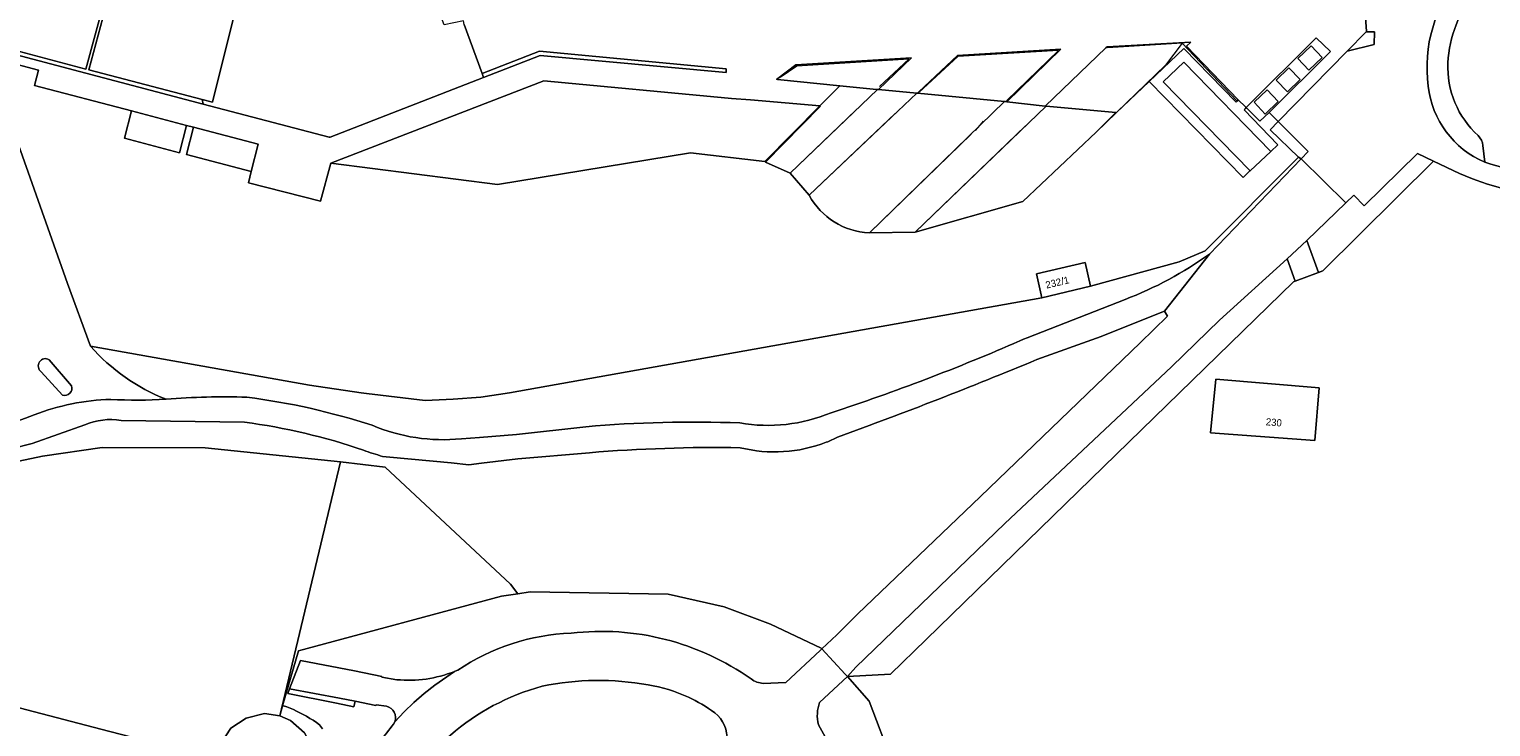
# Model space of a CAD drawing. Header units: metres. Extents: x 151448 to 154749, y 463108 to 465296.
# Tile 5 of 256: x 151857 to 152010, y 463256 to 463329. Entities that reach past the tile are written whole.
import ezdxf
from ezdxf.enums import TextEntityAlignment as Align

# ---------------------------------------------------------------- set-up
doc = ezdxf.new("R2010")
doc.units = ezdxf.units.M
for name, color, linetype, lineweight in [('B-PV-GR-GROENVOORZIENING-GV', 253, 'Continuous', 9), ('B-PV-GR-HAAG-GV', 253, 'Continuous', 9), ('B-PV-GR-HOUTWAL-GV', 253, 'Continuous', 9), ('B-PV-IE-TERREINAFSCHEIDING_KUNSTMATIG_HEKWERK-G', 253, 'Continuous', 9), ('B-PV-IE-TERREINAFSCHEIDING_KUNSTMATIG_MUUR-GV', 253, 'Continuous', 9), ('B-PV-OG-BEBOUWING-GV', 1, 'Continuous', 9), ('B-PV-OG-BEBOUWING-T18', 2, 'Continuous', 9), ('B-PV-OG-TERREIN_BEGROEID-GV', 253, 'Continuous', 9), ('B-PV-OG-TERREIN_ERF-GV', 253, 'Continuous', 9), ('B-PV-VH-GESLOTENVERHARDING_ASFALT-GV', 253, 'Continuous', 9), ('B-PV-VH-HALFVERHARDING_GRAVEL-GV', 253, 'Continuous', 9), ('B-PV-VH-ONVERHARD_ZAND-GV', 253, 'Continuous', 9), ('B-PV-VH-OPENVERHARDING_BETONSTRAATSTEEN-GV', 253, 'Continuous', 9), ('B-PV-VH-OPENVERHARDING_TEGEL-GV', 253, 'Continuous', 9)]:
    doc.layers.add(name, color=color, linetype=linetype, lineweight=lineweight)
doc.styles.add('Drong', font='txt', dxfattribs={"height": 1.8})

msp = doc.modelspace()

# ---------------------------------------------------------------- linework, layer by layer
at = {"layer": 'B-PV-GR-GROENVOORZIENING-GV', "flags": 128}
msp.add_lwpolyline([(151990.256, 463315.285), (151990.533, 463315.109), (151991.299, 463315.899), (151988.154, 463319.024), (151987.314, 463318.167)], close=True, dxfattribs=at)
at = {"layer": 'B-PV-GR-GROENVOORZIENING-GV'}
for points in [[(151859.415, 463294.098, 0.9603732), (151858.574, 463292.825)], [(151860.79, 463290.388, 0.5875153), (151861.759, 463291.373)]]:
    msp.add_lwpolyline(points, format="xyb", dxfattribs=at)
at = {"layer": 'B-PV-GR-GROENVOORZIENING-GV', "flags": 128}
for points in [[(151861.759, 463291.373), (151859.415, 463294.098)], [(151858.574, 463292.825), (151860.79, 463290.388)]]:
    msp.add_lwpolyline(points, dxfattribs=at)
at = {"layer": 'B-PV-GR-HAAG-GV', "flags": 128}
msp.add_lwpolyline([(151990.256, 463315.285), (151990.533, 463315.109), (151991.299, 463315.899), (151988.154, 463319.024), (151987.314, 463318.167)], close=True, dxfattribs=at)
at = {"layer": 'B-PV-GR-HOUTWAL-GV', "flags": 128}
for points in [[(152007.15, 463313.579), (152004.405, 463314.871), (151992.809, 463303.39), (151992.348, 463303.218)], [(151992.348, 463303.218), (151989.927, 463302.312), (151989.743, 463302.243), (151951.266, 463264.786), (151947.536, 463261.159), (151943.026, 463260.925), (151945.303, 463258.332), (151950.112, 463245.651), (151950.295, 463236.581), (151941.415, 463220.79), (151939.748, 463218.249), (151935.681, 463213.822), (151937.863, 463211.764), (151946.078, 463211.532), (151949.473, 463208.689)], [(151853.157, 463258.445), (151864.812, 463255.418), (151875.232, 463252.727), (151876.998, 463252.271), (151877.441, 463254.021), (151878.439, 463255.524), (151880.046, 463256.55), (151881.97, 463257.049), (151883.556, 463256.809), (151889.923, 463283.418), (151875.755, 463284.875), (151864.946, 463284.887), (151858.693, 463283.989), (151846.427, 463281.409)]]:
    msp.add_lwpolyline(points, dxfattribs=at)
at = {"layer": 'B-PV-GR-HOUTWAL-GV'}
msp.add_lwpolyline([(152016.822, 463311.14, -0.0822334), (152007.15, 463313.579)], format="xyb", dxfattribs=at)
at = {"layer": 'B-PV-GR-HOUTWAL-GV', "flags": 128}
for points in [[(151981.035, 463286.453), (151981.609, 463292.06), (151992.42, 463291.157), (151991.986, 463285.622)], [(151883.859, 463257.863), (151885.508, 463263.619), (151906.782, 463269.356), (151908.5, 463269.598), (151907.718, 463270.59), (151894.6, 463282.861), (151889.923, 463283.418), (151883.556, 463256.809)]]:
    msp.add_lwpolyline(points, close=True, dxfattribs=at)
at = {"layer": 'B-PV-IE-TERREINAFSCHEIDING_KUNSTMATIG_HEKWERK-G', "flags": 128}
for points in [[(151997.109, 463332.584), (151997.385, 463328.446), (151997.37, 463328.431)], [(151997.37, 463328.431), (151995.384, 463326.404)], [(151965.113, 463326.476), (151954.585, 463325.844)], [(151959.685, 463321.202), (151965.113, 463326.476)], [(151978.097, 463327.225), (151970.268, 463326.749)], [(151978.097, 463327.225), (151976.323, 463324.933)], [(151983.824, 463321.188), (151978.097, 463327.225)], [(151995.384, 463326.404), (151988.154, 463319.024)], [(151937.71, 463324.843), (151935.979, 463323.646)], [(151949.442, 463325.545), (151937.71, 463324.843)], [(151946.386, 463322.684), (151949.442, 463325.545)], [(151954.585, 463325.844), (151950.523, 463322.108)], [(151976.323, 463324.933), (151971.211, 463319.968)], [(151863.735, 463295.51), (151861.334, 463302.061), (151854.56, 463321.236)], [(151940.184, 463320.627), (151934.43, 463314.76)], [(151937.023, 463313.623), (151943.907, 463320.215)], [(151948.038, 463319.868), (151939.012, 463311.31)], [(151961.679, 463318.578), (151950.112, 463307.433)], [(151956.446, 463318.084), (151956.909, 463318.639)], [(151956.909, 463318.639), (151957.258, 463319.058)], [(151971.211, 463319.968), (151969.091, 463317.909)], [(151988.154, 463319.024), (151987.314, 463318.167), (151990.256, 463315.285)], [(151945.315, 463307.378), (151955.968, 463317.725)], [(151969.091, 463317.909), (151961.388, 463310.645)], [(151990.256, 463315.285), (151980.499, 463305.499)], [(151992.809, 463303.39), (152004.405, 463314.871)], [(152004.405, 463314.871), (152007.15, 463313.579)], [(151980.499, 463305.499), (151977.777, 463304.355), (151968.488, 463301.789)], [(151992.809, 463303.39), (151989.743, 463302.243)], [(151943.026, 463260.925), (151947.536, 463261.159), (151951.266, 463264.786), (151989.743, 463302.243)], [(151963.386, 463300.58), (151907.612, 463290.626), (151904.627, 463290.189), (151901.733, 463289.966), (151898.78, 463289.828), (151892.658, 463290.562), (151892.088, 463290.643)], [(151892.088, 463290.643), (151886.685, 463291.414), (151863.735, 463295.51)], [(151889.923, 463283.418), (151875.755, 463284.875), (151864.946, 463284.887), (151858.693, 463283.989), (151846.427, 463281.409), (151819.124, 463273.775), (151818.877, 463274.733)], [(151883.556, 463256.809), (151889.923, 463283.418)], [(151908.5, 463269.598), (151907.718, 463270.59), (151894.6, 463282.861), (151889.923, 463283.418)], [(151908.5, 463269.598), (151906.782, 463269.356), (151885.508, 463263.619), (151883.859, 463257.863)], [(151940.337, 463263.82), (151940.253, 463263.91), (151934.952, 463266.402), (151930.106, 463268.217), (151924.233, 463269.566), (151909.779, 463269.778), (151908.5, 463269.598)], [(151942.798, 463261.171), (151940.337, 463263.82)], [(151935.681, 463213.822), (151939.748, 463218.249), (151941.415, 463220.79), (151950.295, 463236.581), (151950.112, 463245.651), (151945.303, 463258.332), (151943.026, 463260.925)], [(151943.026, 463260.925), (151942.798, 463261.171)], [(151817.463, 463250.954), (151817.865, 463250.972), (151820.976, 463251.374), (151847.148, 463257.91), (151853.157, 463258.445), (151864.812, 463255.418), (151875.232, 463252.727)], [(151883.859, 463257.863), (151883.556, 463256.809)]]:
    msp.add_lwpolyline(points, dxfattribs=at)
at = {"layer": 'B-PV-IE-TERREINAFSCHEIDING_KUNSTMATIG_HEKWERK-G'}
msp.add_lwpolyline([(152007.15, 463313.579, 0.0822334), (152016.822, 463311.14)], format="xyb", dxfattribs=at)
at = {"layer": 'B-PV-IE-TERREINAFSCHEIDING_KUNSTMATIG_MUUR-GV', "flags": 128}
for points in [[(151875.522, 463320.863), (151875.422, 463321.335), (151863.558, 463324.43), (151867.233, 463338.096), (151866.948, 463338.145), (151863.251, 463324.528), (151846.438, 463328.99), (151847.227, 463328.317)], [(151904.746, 463324.061), (151904.896, 463323.654), (151910.826, 463325.939), (151930.308, 463324.158), (151930.324, 463324.541), (151910.759, 463326.387)]]:
    msp.add_lwpolyline(points, close=True, dxfattribs=at)
at = {"layer": 'B-PV-OG-BEBOUWING-GV', "flags": 128}
for points in [[(151875.422, 463321.335), (151875.522, 463320.863), (151888.724, 463317.386), (151888.841, 463317.392), (151904.896, 463323.654), (151904.746, 463324.061), (151902.886, 463329.176), (151902.787, 463329.59), (151900.792, 463329.153), (151899.386, 463332.894), (151897.306, 463334.237), (151891.765, 463333.932), (151889.73, 463333.82), (151885.986, 463333.614), (151884.345, 463333.524), (151879.547, 463333.259), (151876.515, 463321.049)], [(151992.765, 463325.742), (151991.586, 463326.966), (151990.189, 463325.62), (151991.368, 463324.396)], [(151987.92, 463323.347), (151989.109, 463322.132), (151990.445, 463323.439), (151989.256, 463324.654)], [(151988.152, 463321.121), (151986.975, 463322.347), (151985.617, 463321.045), (151986.794, 463319.818)], [(151873.806, 463318.626), (151868.028, 463320.136), (151867.281, 463317.277), (151873.059, 463315.768)], [(151874.527, 463318.438), (151873.78, 463315.579), (151880.556, 463313.809), (151881.303, 463316.668)], [(151963.386, 463300.58), (151968.488, 463301.789), (151967.912, 463304.286), (151962.81, 463303.077)], [(151981.035, 463286.453), (151991.986, 463285.622), (151992.42, 463291.157), (151981.609, 463292.06)]]:
    msp.add_lwpolyline(points, close=True, dxfattribs=at)
msp.add_lwpolyline([(151886.087, 463248.858), (151886.967, 463250.44), (151887.072, 463252.244), (151886.627, 463254.082), (151886.137, 463255.044), (151884.7, 463256.329), (151883.569, 463256.807), (151883.556, 463256.809), (151881.97, 463257.049), (151880.046, 463256.55), (151878.439, 463255.524), (151877.441, 463254.021), (151876.998, 463252.271)], dxfattribs=at)
at = {"layer": 'B-PV-OG-TERREIN_BEGROEID-GV', "flags": 128}
for points in [[(151995.384, 463326.404), (151998.189, 463327.104), (151998.215, 463328.427), (151997.37, 463328.431)], [(151991.159, 463306.58), (151992.348, 463303.218), (151992.809, 463303.39), (152004.405, 463314.871), (152002.724, 463315.67), (151997.161, 463310.188), (151996.072, 463311.335), (151995.234, 463310.523)]]:
    msp.add_lwpolyline(points, close=True, dxfattribs=at)
msp.add_lwpolyline([(151875.232, 463252.727), (151864.812, 463255.418), (151853.157, 463258.445), (151847.148, 463257.91), (151820.976, 463251.374), (151817.865, 463250.972), (151817.463, 463250.954), (151817.226, 463244.853), (151817.038, 463243.59), (151816.709, 463242.601), (151816.146, 463241.081), (151815.026, 463237.766)], dxfattribs=at)
at = {"layer": 'B-PV-OG-TERREIN_ERF-GV', "flags": 128}
for points in [[(151866.948, 463338.145), (151866.929, 463338.362), (151836.918, 463336.643), (151846.438, 463328.99), (151863.251, 463324.528)], [(151987.206, 463319.98), (151993.607, 463326.371), (151992.13, 463327.805), (151984.801, 463320.489), (151986.221, 463319.057)], [(151959.592, 463321.112), (151959.723, 463321.099), (151965.387, 463326.604), (151954.539, 463325.947), (151950.509, 463322.123), (151950.377, 463321.998), (151959.467, 463321.124)], [(151963.824, 463320.645), (151971.135, 463319.959), (151969.047, 463317.889), (151969.091, 463317.909), (151971.167, 463319.926), (151971.211, 463319.968), (151974.619, 463323.223), (151978.248, 463326.667), (151983.743, 463321.063), (151983.842, 463321.172), (151983.961, 463321.302), (151978.524, 463326.93), (151978.976, 463327.354), (151970.231, 463326.868), (151970.096, 463326.739), (151963.737, 463320.653)], [(151983.961, 463321.302), (151983.842, 463321.172), (151983.743, 463321.063), (151978.248, 463326.667), (151974.619, 463323.223), (151984.459, 463313.178), (151985.151, 463313.829), (151985.194, 463313.869), (151976.089, 463323.173), (151978.255, 463325.231), (151987.357, 463315.903), (151988.1, 463316.602), (151984.585, 463320.251), (151984.683, 463320.359), (151984.801, 463320.489), (151984.709, 463320.578)], [(151992.765, 463325.742), (151991.368, 463324.396), (151990.189, 463325.62), (151991.586, 463326.966)], [(151946.264, 463322.377), (151949.717, 463325.708), (151937.606, 463324.951), (151935.714, 463323.548), (151935.586, 463323.452), (151935.684, 463323.442), (151942.238, 463322.782), (151946.078, 463322.396), (151946.174, 463322.386)], [(151987.357, 463315.903), (151978.255, 463325.231), (151976.089, 463323.173), (151985.194, 463313.869)], [(151940.147, 463320.671), (151932.857, 463321.301), (151930.89, 463321.453), (151930.541, 463321.486), (151911.23, 463323.299), (151888.922, 463314.684), (151906.38, 463312.43), (151926.585, 463315.757), (151934.385, 463314.845)], [(151987.92, 463323.347), (151989.256, 463324.654), (151990.445, 463323.439), (151989.109, 463322.132)], [(151937.023, 463313.623), (151946.174, 463322.386), (151946.078, 463322.396), (151942.238, 463322.782), (151940.147, 463320.671), (151934.385, 463314.845), (151934.43, 463314.76)], [(151950.293, 463322.006), (151946.264, 463322.377), (151946.174, 463322.386), (151937.023, 463313.623), (151939.012, 463311.31)], [(151988.152, 463321.121), (151986.794, 463319.818), (151985.617, 463321.045), (151986.975, 463322.347)], [(151959.723, 463321.099), (151959.592, 463321.112), (151959.467, 463321.124), (151956.909, 463318.639), (151945.315, 463307.378), (151950.112, 463307.433), (151963.824, 463320.645), (151963.737, 463320.653)], [(151969.091, 463317.909), (151969.047, 463317.889), (151971.135, 463319.959), (151963.824, 463320.645), (151950.112, 463307.433), (151961.388, 463310.645)], [(151992.348, 463303.218), (151991.159, 463306.58), (151989.068, 463304.657), (151989.927, 463302.312)], [(151989.927, 463302.312), (151989.068, 463304.657), (151982.007, 463298.234), (151976.982, 463293.358), (151959.525, 463276.938), (151943.892, 463261.917), (151943.026, 463260.925), (151947.536, 463261.159), (151951.266, 463264.786), (151989.743, 463302.243)], [(151891.464, 463258.334), (151889.816, 463258.669), (151884.569, 463259.655), (151884.403, 463259.135), (151889.515, 463258.123), (151891.326, 463257.747)]]:
    msp.add_lwpolyline(points, close=True, dxfattribs=at)
for points in [[(151867.233, 463338.096), (151863.558, 463324.43), (151875.422, 463321.335), (151876.515, 463321.049), (151879.547, 463333.259)], [(151846.783, 463327.431), (151858.279, 463324.408), (151857.882, 463322.804), (151868.028, 463320.136), (151873.806, 463318.626), (151874.527, 463318.438), (151881.303, 463316.668), (151880.556, 463313.809), (151880.277, 463312.614), (151887.809, 463310.686), (151888.922, 463314.684), (151911.23, 463323.299), (151930.541, 463321.486), (151930.89, 463321.453), (151932.857, 463321.301), (151940.147, 463320.671), (151942.238, 463322.782), (151935.684, 463323.442), (151935.586, 463323.452), (151935.714, 463323.548), (151937.606, 463324.951), (151949.717, 463325.708), (151946.264, 463322.377), (151950.293, 463322.006), (151950.377, 463321.998), (151950.509, 463322.123), (151954.539, 463325.947), (151965.387, 463326.604), (151959.723, 463321.099), (151963.737, 463320.653), (151970.096, 463326.739), (151970.231, 463326.868), (151978.976, 463327.354), (151978.524, 463326.93), (151983.961, 463321.302), (151984.709, 463320.578), (151984.801, 463320.489), (151992.13, 463327.805), (151993.607, 463326.371), (151987.206, 463319.98), (151987.331, 463319.846), (151988.154, 463319.024), (151995.384, 463326.404), (151997.37, 463328.431), (151997.385, 463328.446), (151997.109, 463332.584)], [(151902.886, 463329.176), (151904.746, 463324.061), (151910.759, 463326.387), (151930.324, 463324.541), (151930.308, 463324.158), (151910.826, 463325.939), (151904.896, 463323.654), (151888.841, 463317.392), (151888.724, 463317.386), (151875.522, 463320.863), (151847.227, 463328.317), (151846.438, 463328.99)], [(151939.012, 463311.31), (151937.023, 463313.623), (151934.43, 463314.76), (151934.385, 463314.845), (151926.585, 463315.757), (151906.38, 463312.43), (151888.922, 463314.684), (151887.809, 463310.686), (151880.277, 463312.614), (151880.556, 463313.809), (151873.78, 463315.579), (151874.527, 463318.438), (151873.806, 463318.626), (151873.059, 463315.768), (151867.281, 463317.277), (151868.028, 463320.136), (151857.882, 463322.804), (151858.279, 463324.408), (151846.783, 463327.431)], [(151985.194, 463313.869), (151985.151, 463313.829), (151984.459, 463313.178), (151974.619, 463323.223), (151971.211, 463319.968), (151971.167, 463319.926), (151969.091, 463317.909), (151961.388, 463310.645), (151950.112, 463307.433), (151945.315, 463307.378)], [(151950.293, 463322.006), (151939.012, 463311.31)], [(151945.315, 463307.378), (151956.909, 463318.639), (151959.467, 463321.124), (151950.377, 463321.998), (151950.293, 463322.006)], [(151854.56, 463321.236), (151861.334, 463302.061), (151863.735, 463295.51), (151886.685, 463291.414), (151892.088, 463290.643), (151892.658, 463290.562), (151898.78, 463289.828), (151901.733, 463289.966), (151904.627, 463290.189), (151907.612, 463290.626), (151963.386, 463300.58), (151962.81, 463303.077), (151967.912, 463304.286), (151968.488, 463301.789), (151977.777, 463304.355), (151980.499, 463305.499), (151990.256, 463315.285), (151987.314, 463318.167), (151988.154, 463319.024), (151987.331, 463319.846), (151987.206, 463319.98), (151986.221, 463319.057), (151984.801, 463320.489), (151984.683, 463320.359), (151984.585, 463320.251), (151988.1, 463316.602), (151987.357, 463315.903), (151985.194, 463313.869)], [(151980.955, 463305.147), (151990.533, 463315.109), (151990.256, 463315.285), (151980.499, 463305.499), (151977.777, 463304.355), (151968.488, 463301.789), (151963.386, 463300.58), (151907.612, 463290.626), (151904.627, 463290.189), (151901.733, 463289.966), (151898.78, 463289.828), (151892.658, 463290.562), (151892.088, 463290.643), (151886.685, 463291.414), (151863.735, 463295.51)], [(151961.066, 463296.057), (151961.458, 463296.229), (151961.85, 463296.401), (151972.098, 463300.399)], [(151902.58, 463285.81), (151904.487, 463285.965), (151908.369, 463286.281), (151915.615, 463287.074)], [(151934.202, 463260.2), (151936.553, 463260.304), (151940.148, 463263.645), (151940.324, 463263.808), (151940.337, 463263.82), (151940.253, 463263.91), (151934.952, 463266.402), (151930.106, 463268.217), (151924.233, 463269.566), (151909.779, 463269.778), (151908.5, 463269.598), (151906.782, 463269.356), (151885.508, 463263.619), (151883.859, 463257.863), (151883.933, 463257.847), (151884.292, 463257.744), (151884.646, 463257.621), (151884.991, 463257.478), (151885.328, 463257.315), (151885.655, 463257.134), (151885.952, 463257), (151886.352, 463256.766), (151886.725, 463256.547), (151887.073, 463256.353), (151887.389, 463256.126), (151887.713, 463255.867), (151888.04, 463255.45)], [(151893.651, 463257.97), (151893.636, 463257.892), (151891.464, 463258.334), (151891.326, 463257.747), (151889.515, 463258.123), (151884.403, 463259.135), (151884.569, 463259.655), (151885.716, 463262.6), (151891.395, 463261.531), (151894.263, 463260.93), (151894.25, 463260.859), (151895.816, 463260.594)], [(151895.816, 463260.594), (151894.25, 463260.859), (151894.263, 463260.93), (151891.395, 463261.531), (151885.716, 463262.6), (151884.569, 463259.655)], [(151895.626, 463256.17), (151896.594, 463257.217), (151897.617, 463258.211), (151898.692, 463259.148), (151899.815, 463260.027), (151901.866, 463261.46)], [(151935.246, 463214.232), (151935.681, 463213.822), (151939.748, 463218.249), (151941.415, 463220.79), (151950.295, 463236.581), (151950.112, 463245.651), (151945.303, 463258.332), (151943.026, 463260.925), (151940.107, 463258.219)], [(151884.569, 463259.655), (151889.816, 463258.669), (151891.464, 463258.334), (151893.636, 463257.892), (151893.651, 463257.97), (151894.747, 463257.807)], [(151911.06, 463259.912), (151911.035, 463259.907)], [(151894.747, 463257.807), (151893.651, 463257.97)], [(151939.996, 463255.885), (151941.9, 463252.405)]]:
    msp.add_lwpolyline(points, dxfattribs=at)
at = {"layer": 'B-PV-OG-TERREIN_ERF-GV'}
for points in [[(151939.012, 463311.31, 0.2636978), (151945.315, 463307.378)], [(151945.315, 463307.378, -0.2636978), (151939.012, 463311.31)], [(151972.098, 463300.399, 0.0632644), (151980.955, 463305.147)], [(151941.301, 463288.532, 0.0236142), (151961.066, 463296.057)], [(151863.735, 463295.51, 0.1193111), (151871.654, 463289.951)], [(151871.654, 463289.951, -0.0284525), (151880.124, 463290.172)], [(151880.124, 463290.172, -0.0464347), (151893.236, 463287.229)], [(151931.756, 463287.477, 0.1421574), (151941.301, 463288.532)], [(151893.236, 463287.229, 0.1242459), (151902.58, 463285.81)], [(151915.615, 463287.074, -0.0314112), (151931.756, 463287.477)], [(151902.195, 463261.597, -0.1376429), (151914.074, 463265.468)], [(151914.074, 463265.468, -0.184643), (151932.933, 463260.668)], [(151901.866, 463261.46, -0.1196779), (151895.816, 463260.594)], [(151895.816, 463260.594, 0.1196779), (151901.866, 463261.46)], [(151901.866, 463261.46, 0.0088497), (151902.195, 463261.597)], [(151922.138, 463260.056, 0.0958659), (151911.06, 463259.912)], [(151932.933, 463260.668, 0.1373282), (151934.202, 463260.2)], [(151911.035, 463259.907, 0.2272782), (151895, 463246.045)], [(151926.356, 463258.767, 0.0690611), (151922.138, 463260.056)], [(151894.747, 463257.807, -0.4466718), (151895.626, 463256.17)], [(151895.626, 463256.17, 0.4466718), (151894.747, 463257.807)], [(151929.125, 463257.128, 0.0499967), (151926.356, 463258.767)], [(151940.107, 463258.219, 0.1563969), (151939.996, 463255.885)], [(151892.824, 463252.61, 0.0106866), (151895.626, 463256.17)], [(151930.412, 463254.186, 0.2471069), (151929.125, 463257.128)]]:
    msp.add_lwpolyline(points, format="xyb", dxfattribs=at)
at = {"layer": 'B-PV-VH-GESLOTENVERHARDING_ASFALT-GV', "flags": 128}
msp.add_lwpolyline([(151989.068, 463304.657), (151991.159, 463306.58), (151995.234, 463310.523), (151990.533, 463315.109), (151980.955, 463305.147), (151976.219, 463299.18), (151976.551, 463298.656), (151973.672, 463295.855), (151956.947, 463279.766), (151944.067, 463267.469), (151941.901, 463265.301), (151940.337, 463263.82), (151942.798, 463261.171), (151943.026, 463260.925), (151943.892, 463261.917), (151959.525, 463276.938), (151976.982, 463293.358), (151982.007, 463298.234)], close=True, dxfattribs=at)
for points in [[(151962.87, 463294.106), (151969.589, 463296.537), (151974.22, 463298.363), (151976.219, 463299.18), (151980.955, 463305.147)], [(151972.098, 463300.399), (151961.85, 463296.401), (151961.458, 463296.229), (151961.066, 463296.057)], [(151850.347, 463285.924), (151845.388, 463284.583), (151826.592, 463279.498), (151822.307, 463278.261), (151820.109, 463277.627), (151818.257, 463277.133), (151818.877, 463274.733), (151838.237, 463279.732), (151849.641, 463283.171), (151855.414, 463284.765), (151857.633, 463285.312), (151863.143, 463287.26)], [(151866.947, 463287.737), (151879.864, 463287.557)], [(151915.615, 463287.074), (151908.369, 463286.281), (151904.487, 463285.965), (151902.58, 463285.81)], [(151894.333, 463283.976), (151895.091, 463283.902), (151901.509, 463283.281), (151903.359, 463283.102), (151904.707, 463283.262), (151908.5, 463283.711), (151915.995, 463284.354)], [(151940.107, 463258.219), (151943.026, 463260.925), (151942.798, 463261.171), (151940.337, 463263.82), (151940.324, 463263.808), (151940.148, 463263.645), (151936.553, 463260.304), (151934.202, 463260.2)], [(151901.866, 463261.46), (151899.815, 463260.027), (151898.692, 463259.148), (151897.617, 463258.211), (151896.594, 463257.217), (151895.626, 463256.17)], [(151911.035, 463259.907), (151911.06, 463259.912)], [(151941.9, 463252.405), (151939.996, 463255.885)]]:
    msp.add_lwpolyline(points, dxfattribs=at)
at = {"layer": 'B-PV-VH-GESLOTENVERHARDING_ASFALT-GV'}
for points in [[(151980.955, 463305.147, -0.0632644), (151972.098, 463300.399)], [(151961.066, 463296.057, -0.0236142), (151941.301, 463288.532)], [(151941.997, 463285.979, 0.0104045), (151962.87, 463294.106)], [(151865.849, 463289.939, 0.0838866), (151857.829, 463288.328)], [(151871.654, 463289.951, -0.0282517), (151865.849, 463289.939)], [(151880.124, 463290.172, 0.0284525), (151871.654, 463289.951)], [(151893.236, 463287.229, 0.0464347), (151880.124, 463290.172)], [(151857.829, 463288.328, -0.0264784), (151850.347, 463285.924)], [(151941.301, 463288.532, -0.1421574), (151931.756, 463287.477)], [(151863.143, 463287.26, -0.1474651), (151866.947, 463287.737)], [(151879.864, 463287.557, -0.0501234), (151892.336, 463284.616)], [(151902.58, 463285.81, -0.1242459), (151893.236, 463287.229)], [(151931.756, 463287.477, 0.0314112), (151915.615, 463287.074)], [(151915.995, 463284.354, -0.0248745), (151931.794, 463284.885)], [(151931.794, 463284.885, 0.1549081), (151940.799, 463285.452)], [(151940.799, 463285.452, 0.0211766), (151941.997, 463285.979)], [(151892.336, 463284.616, 0.0200564), (151894.333, 463283.976)], [(151914.074, 463265.468, 0.1376429), (151902.195, 463261.597)], [(151932.933, 463260.668, 0.184643), (151914.074, 463265.468)], [(151902.195, 463261.597, -0.0088497), (151901.866, 463261.46)], [(151911.06, 463259.912, -0.0958659), (151922.138, 463260.056)], [(151934.202, 463260.2, -0.1373282), (151932.933, 463260.668)], [(151895, 463246.045, -0.2272782), (151911.035, 463259.907)], [(151922.138, 463260.056, -0.0690611), (151926.356, 463258.767)], [(151926.356, 463258.767, -0.0499967), (151929.125, 463257.128)], [(151939.996, 463255.885, -0.1563969), (151940.107, 463258.219)], [(151895.626, 463256.17, -0.0106866), (151892.824, 463252.61)], [(151929.125, 463257.128, -0.2471069), (151930.412, 463254.186)]]:
    msp.add_lwpolyline(points, format="xyb", dxfattribs=at)
at = {"layer": 'B-PV-VH-HALFVERHARDING_GRAVEL-GV', "flags": 128}
msp.add_lwpolyline([(151888.04, 463255.45), (151887.713, 463255.867), (151887.389, 463256.126), (151887.073, 463256.353), (151886.725, 463256.547), (151886.352, 463256.766), (151885.952, 463257), (151885.655, 463257.134), (151885.328, 463257.315), (151884.991, 463257.478), (151884.646, 463257.621), (151884.292, 463257.744), (151883.933, 463257.847), (151883.859, 463257.863), (151883.556, 463256.809), (151883.569, 463256.807), (151884.7, 463256.329), (151886.137, 463255.044), (151886.627, 463254.082), (151887.072, 463252.244), (151886.967, 463250.44), (151886.087, 463248.858), (151884.372, 463247.479), (151885.251, 463245.908)], dxfattribs=at)
at = {"layer": 'B-PV-VH-ONVERHARD_ZAND-GV', "flags": 128}
for points in [[(151863.735, 463295.51), (151861.334, 463302.061), (151854.56, 463321.236)], [(151846.427, 463281.409), (151858.693, 463283.989), (151864.946, 463284.887), (151875.755, 463284.875), (151889.923, 463283.418), (151894.6, 463282.861), (151907.718, 463270.59), (151908.5, 463269.598), (151909.779, 463269.778), (151924.233, 463269.566), (151930.106, 463268.217), (151934.952, 463266.402), (151940.253, 463263.91), (151940.337, 463263.82), (151941.901, 463265.301), (151944.067, 463267.469), (151956.947, 463279.766), (151973.672, 463295.855), (151976.551, 463298.656), (151976.219, 463299.18), (151974.22, 463298.363), (151969.589, 463296.537), (151962.87, 463294.106)], [(151859.415, 463294.098), (151861.759, 463291.373)], [(151860.79, 463290.388), (151858.574, 463292.825)], [(151863.143, 463287.26), (151857.633, 463285.312), (151855.414, 463284.765)], [(151879.864, 463287.557), (151866.947, 463287.737)], [(151915.995, 463284.354), (151908.5, 463283.711), (151904.707, 463283.262), (151903.359, 463283.102), (151901.509, 463283.281), (151895.091, 463283.902), (151894.333, 463283.976)]]:
    msp.add_lwpolyline(points, dxfattribs=at)
at = {"layer": 'B-PV-VH-ONVERHARD_ZAND-GV'}
for points in [[(151858.574, 463292.825, -0.9603732), (151859.415, 463294.098)], [(151871.654, 463289.951, -0.1193111), (151863.735, 463295.51)], [(151962.87, 463294.106, -0.0104045), (151941.997, 463285.979)], [(151861.759, 463291.373, -0.5875153), (151860.79, 463290.388)], [(151857.829, 463288.328, -0.0838866), (151865.849, 463289.939)], [(151865.849, 463289.939, 0.0282517), (151871.654, 463289.951)], [(151850.347, 463285.924, 0.0264784), (151857.829, 463288.328)], [(151866.947, 463287.737, 0.1474651), (151863.143, 463287.26)], [(151892.336, 463284.616, 0.0501234), (151879.864, 463287.557)], [(151931.794, 463284.885, 0.0248745), (151915.995, 463284.354)], [(151940.799, 463285.452, -0.1549081), (151931.794, 463284.885)], [(151941.997, 463285.979, -0.0211766), (151940.799, 463285.452)], [(151894.333, 463283.976, -0.0200564), (151892.336, 463284.616)]]:
    msp.add_lwpolyline(points, format="xyb", dxfattribs=at)
at = {"layer": 'B-PV-VH-OPENVERHARDING_BETONSTRAATSTEEN-GV'}
for points in [[(152007.222, 463334.264, 0.211009), (152003.863, 463322.732)], [(152005.917, 463325.172, -0.156659), (152008.796, 463332.662)], [(152008.796, 463332.662, 0.156659), (152005.917, 463325.172)], [(152009.091, 463317.56, -0.2228441), (152005.917, 463325.172)], [(152005.917, 463325.172, 0.2228441), (152009.091, 463317.56)], [(152003.863, 463322.732, 0.2689749), (152009.778, 463314.76)], [(152009.589, 463316.52, 0.1714406), (152009.091, 463317.56)], [(152009.091, 463317.56, -0.1714406), (152009.589, 463316.52)], [(152009.778, 463314.76, 0.0575597), (152020.102, 463312.802)]]:
    msp.add_lwpolyline(points, format="xyb", dxfattribs=at)
at = {"layer": 'B-PV-VH-OPENVERHARDING_BETONSTRAATSTEEN-GV', "flags": 128}
for points in [[(152009.778, 463314.76), (152009.589, 463316.52)], [(152009.589, 463316.52), (152009.778, 463314.76)]]:
    msp.add_lwpolyline(points, dxfattribs=at)
at = {"layer": 'B-PV-VH-OPENVERHARDING_TEGEL-GV', "flags": 128}
for points in [[(152010.348, 463335.822), (152010.276, 463338.031), (152005.399, 463337.81), (152005.457, 463336.664), (152004.233, 463336.602), (152004.317, 463335.207), (152005.528, 463335.268), (152005.558, 463334.665), (152003.011, 463332.933), (152002.176, 463332.884), (151997.109, 463332.584), (151997.385, 463328.446), (151997.37, 463328.431), (151998.215, 463328.427), (151998.189, 463327.104), (151995.384, 463326.404), (151988.154, 463319.024), (151991.299, 463315.899), (151990.533, 463315.109), (151995.234, 463310.523), (151996.072, 463311.335), (151997.161, 463310.188), (152002.724, 463315.67), (152004.405, 463314.871)], [(152004.405, 463314.871), (152007.15, 463313.579)]]:
    msp.add_lwpolyline(points, dxfattribs=at)
at = {"layer": 'B-PV-VH-OPENVERHARDING_TEGEL-GV'}
for points in [[(152003.863, 463322.732, -0.211009), (152007.222, 463334.264)], [(152009.778, 463314.76, -0.2689749), (152003.863, 463322.732)], [(152020.102, 463312.802, -0.0575597), (152009.778, 463314.76)], [(152007.15, 463313.579, 0.0822334), (152016.822, 463311.14)]]:
    msp.add_lwpolyline(points, format="xyb", dxfattribs=at)

# ---------------------------------------------------------------- texts
at = {"layer": 'B-PV-OG-BEBOUWING-T18', "style": 'Drong'}
for s, rotation, p in [('232/1', 13.3, (151965, 463302.2)), ('230', 355.2, (151987.687, 463287.538))]:
    msp.add_text(s, height=0.75, rotation=rotation, dxfattribs=at).set_placement(p, align=Align.MIDDLE)

doc.saveas('drawing.dxf')
